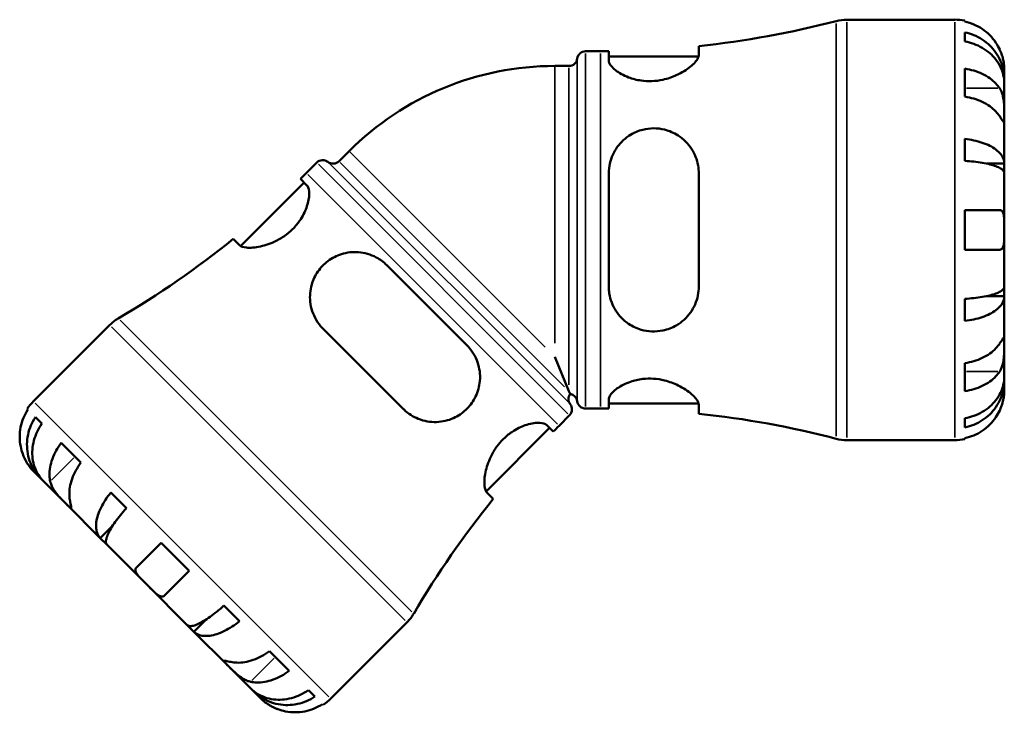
# Model space of a CAD drawing. Header units: millimetres. Extents: x -171 to 957, y -268 to 712.
# Tile 7 of 12: x 304 to 545, y 212 to 382. Entities that reach past the tile are written whole.
import ezdxf

# ---------------------------------------------------------------- set-up
doc = ezdxf.new("R2010")
doc.units = ezdxf.units.MM
doc.layers.add('Visible (ANSI)', color=7, linetype='Continuous', lineweight=50)
doc.layers.add('Visible Narrow (ANSI)', color=7, linetype='Continuous', lineweight=35)

msp = doc.modelspace()

# ---------------------------------------------------------------- linework, layer by layer
at = {"layer": 'Visible (ANSI)'}
for p, q in [((506.66, 381.62), (533.1, 381.62)), ((535.53, 381.38), (535.53, 381.15)), ((535.53, 378.52), (535.53, 376.28)), ((442.67, 373.9), (446.31, 373.9)), ((448.33, 373.91), (448.33, 371.66)), ((470.38, 372.98), (470.38, 375.17)), ((448.33, 372.64), (470.34, 372.64)), ((435.1, 370.29), (438.59, 370.29)), ((535.53, 369.63), (535.53, 362.77)), ((545.23, 366.97), (545.23, 369.5)), ((545.23, 366.97), (545.18, 366.97)), ((545.23, 366), (545.23, 366.97)), ((545.23, 357.97), (545.23, 366)), ((545.23, 346.35), (545.23, 357.97)), ((535.53, 352.41), (535.53, 347.01)), ((384.72, 349.43), (382.26, 346.96)), ((376.82, 346.62), (374.24, 344.05)), ((545.23, 346.35), (540.94, 346.35)), ((545.23, 344.02), (545.23, 346.35)), ((374.4, 341.03), (372.81, 342.63)), ((448.33, 343.98), (448.33, 316.26)), ((470.38, 316.26), (470.38, 343.98)), ((545.23, 330.12), (545.23, 344.02)), ((373.71, 341.73), (358.15, 326.17)), ((535.53, 334.97), (535.53, 325.27)), ((535.53, 334.97), (544.1, 334.97)), ((545.23, 316.23), (545.23, 330.12)), ((356.33, 327.92), (357.87, 326.38)), ((544.1, 325.27), (535.53, 325.27)), ((413.57, 301.87), (393.97, 321.47)), ((545.23, 313.9), (545.23, 316.23)), ((545.23, 313.9), (540.94, 313.9)), ((545.23, 302.28), (545.23, 313.9)), ((535.53, 313.24), (535.53, 307.84)), ((326.11, 306.84), (307.41, 288.14)), ((378.38, 305.88), (397.98, 286.27)), ((545.23, 294.25), (545.23, 302.28)), ((438.59, 290.63), (435.1, 299.05)), ((535.53, 297.47), (535.53, 290.61)), ((545.23, 293.28), (545.18, 293.28)), ((545.23, 293.28), (545.23, 294.25)), ((545.23, 290.75), (545.23, 293.28)), ((438.59, 290.63), (438.88, 289.93)), ((448.33, 288.59), (448.33, 286.34)), ((448.33, 287.61), (470.34, 287.61)), ((470.38, 285.08), (470.38, 287.27)), ((306.03, 286.09), (305.87, 286.25)), ((438.72, 284.71), (436.15, 282.14)), ((442.67, 286.35), (446.31, 286.35)), ((309.47, 282.65), (307.89, 284.23)), ((434.73, 280.71), (433.14, 282.3)), ((535.53, 283.97), (535.53, 281.73)), ((433.83, 281.6), (418.27, 266.04)), ((319.03, 273.1), (314.18, 277.95)), ((506.66, 278.62), (533.1, 278.62)), ((535.53, 279.1), (535.53, 278.87)), ((307.41, 270.99), (309.2, 269.2)), ((309.2, 269.2), (309.24, 269.24)), ((309.2, 269.2), (309.89, 268.52)), ((309.89, 268.52), (315.57, 262.84)), ((330.17, 261.95), (326.36, 265.76)), ((418.48, 265.77), (420.03, 264.23)), ((315.57, 262.84), (323.78, 254.62)), ((323.78, 254.62), (326.82, 257.66)), ((323.78, 254.62), (325.43, 252.98)), ((332.62, 247.38), (338.68, 253.44)), ((345.54, 246.58), (338.68, 253.44)), ((325.43, 252.98), (335.25, 243.15)), ((345.54, 246.58), (339.48, 240.52)), ((335.25, 243.15), (345.08, 233.32)), ((357.87, 234.25), (354.05, 238.07)), ((346.73, 231.68), (349.76, 234.71)), ((398.94, 234), (380.24, 215.31)), ((345.08, 233.32), (346.73, 231.68)), ((346.73, 231.68), (354.94, 223.46)), ((370.05, 222.07), (365.2, 226.92)), ((354.94, 223.46), (360.62, 217.78)), ((360.62, 217.78), (361.3, 217.1)), ((361.3, 217.1), (361.34, 217.14)), ((361.3, 217.1), (363.1, 215.31)), ((376.33, 215.79), (374.75, 217.37)), ((378.36, 213.77), (378.19, 213.93))]:
    msp.add_line(p, q, dxfattribs=at)
for centre, radius, start, end in [((446.31, 603.18), 229.28, 276.0254, 284.5893), ((506.66, 371.32), 10.3, 90, 104.5893), ((533.1, 369.5), 12.13, 78.463, 90), ((442.67, 371.84), 2.06, 90, 172.8192), ((446.31, 603.18), 229.28, 270, 270.5042), ((438.59, 372.35), 2.06, 270, 352.8192), ((435.1, 299.05), 71.24, 90, 135), ((378.27, 345.16), 2.06, 52.1808, 135), ((380.8, 348.42), 2.06, 232.1808, 315), ((212.12, 506.17), 229.28, 314.4958, 315), ((212.12, 506.17), 229.28, 300.4107, 308.9746), ((333.39, 299.55), 10.3, 120.4107, 135), ((440.52, 288.7), 2.06, 143.0821, 217.8192), ((438.59, 287.89), 2.06, 7.1808, 81.9179), ((315.99, 279.57), 12.13, 135, 146.537), ((437.27, 286.17), 2.06, 315, 37.8192), ((442.67, 288.41), 2.06, 187.1808, 270), ((446.31, 57.07), 229.28, 89.4958, 90), ((446.31, 57.07), 229.28, 75.4107, 83.9746), ((598.28, 120.01), 229.28, 135, 135.5042), ((506.66, 288.92), 10.3, 255.4107, 270), ((533.1, 290.75), 12.13, 270, 281.537), ((598.28, 120.01), 229.28, 141.0254, 149.5893), ((391.66, 241.29), 10.3, 315, 329.5893), ((371.67, 223.88), 12.13, 303.463, 315)]:
    msp.add_arc(centre, radius, start, end, dxfattribs=at)
for points, knots in [([(544.1, 374.35), (543.84, 374.9), (543.53, 375.46), (542.72, 376.67), (542.2, 377.3), (541.14, 378.37), (540.51, 378.89), (539.15, 379.8), (538.43, 380.18), (537.06, 380.75), (536.3, 380.99), (535.53, 381.15)], [5.914315, 5.914315, 5.914315, 5.914315, 6.08973, 6.08973, 6.31513, 6.31513, 6.53972, 6.53972, 6.764309, 6.764309, 6.982426, 6.982426, 6.982426, 6.982426]), ([(535.53, 378.52), (536.31, 378.36), (537.06, 378.13), (538.43, 377.58), (539.15, 377.22), (540.51, 376.34), (541.14, 375.83), (542.2, 374.8), (542.73, 374.19), (543.63, 372.87), (544.01, 372.16), (544.59, 370.82), (544.83, 370.05), (545.15, 368.49), (545.23, 367.69), (545.23, 366.97)], [0.230035, 0.230035, 0.230035, 0.230035, 0.448338, 0.448338, 0.672896, 0.672896, 0.897454, 0.897454, 1.122627, 1.122627, 1.3478, 1.3478, 1.573806, 1.573806, 1.799811, 1.799811, 1.799811, 1.799811]), ([(545.23, 366), (545.23, 366.65), (545.15, 367.36), (544.83, 368.75), (544.59, 369.43), (544.01, 370.63), (543.63, 371.25), (542.73, 372.43), (542.2, 372.97), (541.14, 373.89), (540.51, 374.34), (539.15, 375.12), (538.43, 375.45), (537.06, 375.94), (536.31, 376.15), (535.53, 376.28)], [5.405432, 5.405432, 5.405432, 5.405432, 5.631438, 5.631438, 5.857444, 5.857444, 6.082617, 6.082617, 6.30779, 6.30779, 6.532348, 6.532348, 6.756906, 6.756906, 6.975209, 6.975209, 6.975209, 6.975209]), ([(545.23, 369.5), (545.23, 369.5), (545.23, 369.57), (545.22, 369.88), (545.21, 370.12), (545.15, 370.74), (545.11, 371.1), (544.96, 371.84), (544.87, 372.21), (544.69, 372.84), (544.6, 373.09), (544.43, 373.57), (544.34, 373.79), (544.2, 374.13), (544.15, 374.24), (544.1, 374.35)], [0, 0, 0, 0, 0.1455897, 0.1455897, 0.3093084, 0.3093084, 0.4583051, 0.4583051, 0.5873511, 0.5873511, 0.6677541, 0.6677541, 0.7399915, 0.7399915, 0.7763225, 0.7763225, 0.7763225, 0.7763225]), ([(470.38, 372.98), (470.38, 372.74), (470.31, 372.48), (469.85, 371.56), (469.22, 370.84), (467.43, 369.38), (466.26, 368.63), (463.88, 367.55), (462.77, 367.17), (460.71, 366.72), (459.81, 366.6), (458, 366.53), (457.12, 366.58), (455.16, 366.86), (454.13, 367.14), (451.94, 367.97), (450.88, 368.57), (449.26, 369.82), (448.71, 370.47), (448.38, 371.26), (448.33, 371.46), (448.33, 371.66)], [-3.942286, -3.942286, -3.942286, -3.942286, -3.707939, -3.707939, -3.199383, -3.199383, -2.684124, -2.684124, -2.311121, -2.311121, -2.035623, -2.035623, -1.765719, -1.765719, -1.414248, -1.414248, -0.931374, -0.931374, -0.439446, -0.439446, -0.254892, -0.254892, -0.254892, -0.254892]), ([(535.53, 369.63), (536.3, 369.52), (537.06, 369.35), (538.43, 368.95), (539.15, 368.68), (540.51, 368.04), (541.14, 367.67), (542.2, 366.92), (542.72, 366.47), (543.53, 365.61), (543.84, 365.21), (544.1, 364.83)], [0.230037, 0.230037, 0.230037, 0.230037, 0.448154, 0.448154, 0.672744, 0.672744, 0.897333, 0.897333, 1.122733, 1.122733, 1.298149, 1.298149, 1.298149, 1.298149]), ([(544.1, 364.83), (544.15, 364.74), (544.2, 364.66), (544.38, 364.34), (544.5, 364.08), (544.72, 363.5), (544.82, 363.18), (545.01, 362.36), (545.08, 361.86), (545.19, 360.73), (545.21, 360.12), (545.23, 358.96), (545.23, 358.42), (545.23, 357.97)], [-0.780901, -0.780901, -0.780901, -0.780901, -0.7424964, -0.7424964, -0.6416801, -0.6416801, -0.533088, -0.533088, -0.3772794, -0.3772794, -0.1925034, -0.1925034, 0, 0, 0, 0]), ([(544.1, 357.97), (543.84, 358.36), (543.53, 358.75), (542.72, 359.61), (542.2, 360.06), (541.14, 360.81), (540.51, 361.18), (539.15, 361.82), (538.43, 362.09), (537.06, 362.49), (536.3, 362.66), (535.53, 362.77)], [5.914315, 5.914315, 5.914315, 5.914315, 6.08973, 6.08973, 6.31513, 6.31513, 6.53972, 6.53972, 6.764309, 6.764309, 6.982426, 6.982426, 6.982426, 6.982426]), ([(545.23, 357.97), (545.23, 357.7), (545.23, 357.46), (545.23, 357.05), (545.22, 356.88), (545.2, 356.61), (545.17, 356.53), (545.06, 356.56), (544.98, 356.65), (544.78, 356.92), (544.68, 357.07), (544.46, 357.41), (544.34, 357.6), (544.17, 357.86), (544.13, 357.91), (544.1, 357.97)], [0, 0, 0, 0, 0.1137566, 0.1137566, 0.235381, 0.235381, 0.394309, 0.394309, 0.5463069, 0.5463069, 0.6520405, 0.6520405, 0.7538182, 0.7538182, 0.779338, 0.779338, 0.779338, 0.779338]), ([(448.33, 343.98), (448.33, 344), (448.33, 344.01), (448.33, 344.83), (448.43, 345.63), (448.93, 347.87), (449.56, 349.25), (451.29, 351.64), (452.39, 352.67), (454.6, 353.99), (455.6, 354.41), (457.52, 354.89), (458.39, 355), (460.21, 355.02), (461.13, 354.9), (463.21, 354.39), (464.32, 353.9), (466.65, 352.4), (467.77, 351.28), (469.41, 348.75), (469.96, 347.36), (470.33, 345.26), (470.38, 344.63), (470.38, 343.98)], [-3.90326, -3.90326, -3.90326, -3.90326, -3.899595, -3.899595, -3.643614, -3.643614, -3.160525, -3.160525, -2.684839, -2.684839, -2.352352, -2.352352, -2.086698, -2.086698, -1.803851, -1.803851, -1.421742, -1.421742, -0.905066, -0.905066, -0.422808, -0.422808, -0.219461, -0.219461, -0.219461, -0.219461]), ([(535.53, 352.41), (536.31, 352.32), (537.06, 352.2), (538.43, 351.92), (539.15, 351.72), (540.51, 351.26), (541.14, 350.99), (542.2, 350.46), (542.73, 350.13), (543.63, 349.44), (544.01, 349.07), (544.59, 348.37), (544.83, 347.97), (545.15, 347.15), (545.23, 346.73), (545.23, 346.35)], [0.230035, 0.230035, 0.230035, 0.230035, 0.448338, 0.448338, 0.672896, 0.672896, 0.897454, 0.897454, 1.122627, 1.122627, 1.3478, 1.3478, 1.573806, 1.573806, 1.799811, 1.799811, 1.799811, 1.799811]), ([(545.23, 344.02), (545.23, 344.21), (545.15, 344.42), (544.83, 344.82), (544.59, 345.02), (544.01, 345.36), (543.63, 345.55), (542.73, 345.89), (542.2, 346.05), (541.14, 346.31), (540.51, 346.44), (539.15, 346.67), (538.43, 346.77), (537.06, 346.91), (536.31, 346.97), (535.53, 347.01)], [5.405432, 5.405432, 5.405432, 5.405432, 5.631438, 5.631438, 5.857444, 5.857444, 6.082617, 6.082617, 6.30779, 6.30779, 6.532348, 6.532348, 6.756906, 6.756906, 6.975209, 6.975209, 6.975209, 6.975209]), ([(374.4, 341.03), (374.44, 341), (374.48, 340.95), (374.84, 340.48), (375, 339.77), (374.95, 338.01), (374.77, 337), (374.07, 334.91), (373.57, 333.83), (372.42, 332.04), (371.87, 331.33), (370.66, 330.05), (370.03, 329.49), (368.54, 328.37), (367.69, 327.85), (365.53, 326.78), (364.23, 326.35), (361.72, 325.79), (360.53, 325.69), (358.8, 325.85), (358.21, 326.05), (357.88, 326.38), (357.88, 326.38), (357.87, 326.38)], [-4.087741, -4.087741, -4.087741, -4.087741, -4.036268, -4.036268, -3.544306, -3.544306, -3.097886, -3.097886, -2.689376, -2.689376, -2.408858, -2.408858, -2.154577, -2.154577, -1.845495, -1.845495, -1.382801, -1.382801, -0.857679, -0.857679, -0.407423, -0.407423, -0.405033, -0.405033, -0.405033, -0.405033]), ([(544.1, 334.97), (544.17, 334.97), (544.23, 334.97), (544.41, 334.93), (544.52, 334.87), (544.72, 334.71), (544.81, 334.59), (545.01, 334.2), (545.08, 333.89), (545.19, 333.07), (545.21, 332.56), (545.23, 331.4), (545.23, 330.76), (545.23, 330.12)], [-0.775077, -0.775077, -0.775077, -0.775077, -0.725604, -0.725604, -0.6359426, -0.6359426, -0.5336564, -0.5336564, -0.3753162, -0.3753162, -0.1921678, -0.1921678, 0, 0, 0, 0]), ([(545.23, 330.12), (545.23, 329.69), (545.23, 329.26), (545.22, 328.37), (545.22, 327.93), (545.17, 327), (545.12, 326.55), (544.96, 325.95), (544.87, 325.75), (544.68, 325.49), (544.58, 325.41), (544.36, 325.3), (544.24, 325.28), (544.11, 325.27), (544.1, 325.27), (544.1, 325.27)], [-3.3753593, -3.3753593, -3.3753593, -3.3753593, -3.2447206, -3.2447206, -3.1008128, -3.1008128, -2.9131852, -2.9131852, -2.7854081, -2.7854081, -2.6909433, -2.6909433, -2.5942729, -2.5942729, -2.5910823, -2.5910823, -2.5910823, -2.5910823]), ([(378.38, 305.88), (378.31, 305.94), (378.25, 306.01), (378.18, 306.08), (377.6, 306.69), (377.1, 307.36), (375.87, 309.45), (375.37, 310.97), (375.06, 313.91), (375.18, 315.33), (375.9, 317.83), (376.4, 318.92), (377.77, 320.9), (378.59, 321.77), (380.57, 323.25), (381.68, 323.81), (384.22, 324.62), (385.63, 324.77), (388.53, 324.55), (390.02, 324.12), (392.32, 322.88), (393.2, 322.24), (393.97, 321.47)], [-0.02961, -0.02961, -0.02961, -0.02961, 0, 0, 0, 0.266886, 0.266886, 0.787523, 0.787523, 1.249846, 1.249846, 1.626022, 1.626022, 1.988476, 1.988476, 2.369674, 2.369674, 2.816374, 2.816374, 3.313181, 3.313181, 3.659442, 3.659442, 3.659442, 3.659442]), ([(470.38, 316.26), (470.38, 315.53), (470.31, 314.8), (469.85, 312.54), (469.22, 311.1), (467.43, 308.6), (466.26, 307.52), (463.88, 306.14), (462.77, 305.71), (460.71, 305.29), (459.81, 305.21), (458, 305.29), (457.12, 305.43), (455.16, 306), (454.13, 306.49), (451.94, 307.97), (450.88, 309.06), (449.26, 311.58), (448.71, 313.02), (448.38, 315.11), (448.33, 315.68), (448.33, 316.26)], [-3.942286, -3.942286, -3.942286, -3.942286, -3.707939, -3.707939, -3.199383, -3.199383, -2.684124, -2.684124, -2.311121, -2.311121, -2.035623, -2.035623, -1.765719, -1.765719, -1.414248, -1.414248, -0.931374, -0.931374, -0.439446, -0.439446, -0.254892, -0.254892, -0.254892, -0.254892]), ([(535.53, 313.24), (536.31, 313.28), (537.06, 313.34), (538.43, 313.48), (539.15, 313.58), (540.51, 313.8), (541.14, 313.94), (542.2, 314.2), (542.73, 314.36), (543.63, 314.7), (544.01, 314.88), (544.59, 315.23), (544.83, 315.43), (545.15, 315.83), (545.23, 316.04), (545.23, 316.23)], [0.230035, 0.230035, 0.230035, 0.230035, 0.448338, 0.448338, 0.672896, 0.672896, 0.897454, 0.897454, 1.122627, 1.122627, 1.3478, 1.3478, 1.573806, 1.573806, 1.799811, 1.799811, 1.799811, 1.799811]), ([(545.23, 313.9), (545.23, 313.52), (545.15, 313.1), (544.83, 312.28), (544.59, 311.88), (544.01, 311.18), (543.63, 310.81), (542.73, 310.11), (542.2, 309.79), (541.14, 309.25), (540.51, 308.99), (539.15, 308.53), (538.43, 308.33), (537.06, 308.05), (536.31, 307.92), (535.53, 307.84)], [5.405432, 5.405432, 5.405432, 5.405432, 5.631438, 5.631438, 5.857444, 5.857444, 6.082617, 6.082617, 6.30779, 6.30779, 6.532348, 6.532348, 6.756906, 6.756906, 6.975209, 6.975209, 6.975209, 6.975209]), ([(413.57, 301.87), (413.78, 301.66), (413.98, 301.44), (415.19, 300.02), (415.93, 298.63), (416.79, 295.69), (416.91, 294.14), (416.53, 291.31), (416.12, 290.03), (414.92, 287.81), (414.21, 286.88), (412.45, 285.21), (411.43, 284.53), (408.99, 283.42), (407.58, 283.1), (404.64, 283), (403.11, 283.26), (400.4, 284.35), (399.21, 285.1), (398.18, 286.08), (398.11, 286.14), (398.05, 286.21), (397.98, 286.27)], [-3.65866, -3.65866, -3.65866, -3.65866, -3.56441, -3.56441, -3.064924, -3.064924, -2.569207, -2.569207, -2.155652, -2.155652, -1.800701, -1.800701, -1.422451, -1.422451, -0.958293, -0.958293, -0.450293, -0.450293, 0, 0, 0, 0.029589, 0.029589, 0.029589, 0.029589]), ([(535.53, 297.47), (536.3, 297.59), (537.06, 297.76), (538.43, 298.16), (539.15, 298.43), (540.51, 299.07), (541.14, 299.44), (542.2, 300.19), (542.72, 300.64), (543.53, 301.5), (543.84, 301.89), (544.1, 302.28)], [0.230037, 0.230037, 0.230037, 0.230037, 0.448154, 0.448154, 0.672744, 0.672744, 0.897333, 0.897333, 1.122733, 1.122733, 1.298149, 1.298149, 1.298149, 1.298149]), ([(544.1, 302.28), (544.15, 302.36), (544.2, 302.44), (544.38, 302.72), (544.5, 302.91), (544.72, 303.23), (544.82, 303.37), (545.01, 303.63), (545.08, 303.71), (545.19, 303.7), (545.21, 303.57), (545.23, 303.09), (545.23, 302.74), (545.23, 302.28)], [-0.780901, -0.780901, -0.780901, -0.780901, -0.7424964, -0.7424964, -0.6416801, -0.6416801, -0.533088, -0.533088, -0.3772794, -0.3772794, -0.1925034, -0.1925034, 0, 0, 0, 0]), ([(545.23, 302.28), (545.23, 302.01), (545.23, 301.72), (545.23, 301.05), (545.22, 300.68), (545.2, 299.78), (545.17, 299.26), (545.06, 298.23), (544.98, 297.73), (544.78, 296.94), (544.68, 296.64), (544.46, 296.08), (544.34, 295.82), (544.17, 295.53), (544.13, 295.48), (544.1, 295.42)], [0, 0, 0, 0, 0.1137566, 0.1137566, 0.235381, 0.235381, 0.394309, 0.394309, 0.5463069, 0.5463069, 0.6520405, 0.6520405, 0.7538182, 0.7538182, 0.779338, 0.779338, 0.779338, 0.779338]), ([(544.1, 295.42), (543.84, 295.03), (543.53, 294.64), (542.72, 293.78), (542.2, 293.33), (541.14, 292.58), (540.51, 292.21), (539.15, 291.57), (538.43, 291.3), (537.06, 290.9), (536.3, 290.73), (535.53, 290.61)], [5.914315, 5.914315, 5.914315, 5.914315, 6.08973, 6.08973, 6.31513, 6.31513, 6.53972, 6.53972, 6.764309, 6.764309, 6.982426, 6.982426, 6.982426, 6.982426]), ([(448.33, 288.59), (448.33, 288.6), (448.33, 288.6), (448.33, 288.87), (448.43, 289.17), (448.93, 290.06), (449.56, 290.7), (451.29, 291.92), (452.39, 292.5), (454.6, 293.24), (455.6, 293.48), (457.52, 293.7), (458.39, 293.72), (460.21, 293.61), (461.13, 293.46), (463.21, 292.94), (464.32, 292.52), (466.65, 291.39), (467.77, 290.63), (469.41, 289.2), (469.96, 288.53), (470.33, 287.7), (470.38, 287.48), (470.38, 287.27)], [-3.90326, -3.90326, -3.90326, -3.90326, -3.899595, -3.899595, -3.643614, -3.643614, -3.160525, -3.160525, -2.684839, -2.684839, -2.352352, -2.352352, -2.086698, -2.086698, -1.803851, -1.803851, -1.421742, -1.421742, -0.905066, -0.905066, -0.422808, -0.422808, -0.219461, -0.219461, -0.219461, -0.219461]), ([(535.53, 283.97), (536.31, 284.1), (537.06, 284.31), (538.43, 284.8), (539.15, 285.13), (540.51, 285.91), (541.14, 286.36), (542.2, 287.28), (542.73, 287.82), (543.63, 288.99), (544.01, 289.62), (544.59, 290.82), (544.83, 291.5), (545.15, 292.89), (545.23, 293.6), (545.23, 294.25)], [0.230035, 0.230035, 0.230035, 0.230035, 0.448338, 0.448338, 0.672896, 0.672896, 0.897454, 0.897454, 1.122627, 1.122627, 1.3478, 1.3478, 1.573806, 1.573806, 1.799811, 1.799811, 1.799811, 1.799811]), ([(545.23, 293.28), (545.23, 292.55), (545.15, 291.76), (544.83, 290.2), (544.59, 289.43), (544.01, 288.09), (543.63, 287.38), (542.73, 286.06), (542.2, 285.45), (541.14, 284.42), (540.51, 283.91), (539.15, 283.03), (538.43, 282.66), (537.06, 282.12), (536.31, 281.88), (535.53, 281.73)], [5.405432, 5.405432, 5.405432, 5.405432, 5.631438, 5.631438, 5.857444, 5.857444, 6.082617, 6.082617, 6.30779, 6.30779, 6.532348, 6.532348, 6.756906, 6.756906, 6.975209, 6.975209, 6.975209, 6.975209]), ([(544.1, 285.9), (544.17, 286.05), (544.23, 286.2), (544.41, 286.64), (544.52, 286.92), (544.72, 287.51), (544.81, 287.82), (545.01, 288.58), (545.08, 289.01), (545.19, 289.8), (545.21, 290.14), (545.23, 290.62), (545.23, 290.75), (545.23, 290.75)], [-0.775077, -0.775077, -0.775077, -0.775077, -0.725604, -0.725604, -0.6359426, -0.6359426, -0.5336564, -0.5336564, -0.3753162, -0.3753162, -0.1921678, -0.1921678, 0, 0, 0, 0]), ([(306.03, 286.09), (305.6, 285.43), (305.23, 284.72), (304.67, 283.36), (304.42, 282.57), (304.11, 280.97), (304.03, 280.15), (304.04, 278.65), (304.11, 277.83), (304.4, 276.41), (304.57, 275.79), (304.78, 275.22)], [0.230037, 0.230037, 0.230037, 0.230037, 0.448154, 0.448154, 0.672744, 0.672744, 0.897333, 0.897333, 1.122733, 1.122733, 1.298149, 1.298149, 1.298149, 1.298149]), ([(535.53, 279.1), (536.3, 279.26), (537.06, 279.5), (538.43, 280.06), (539.15, 280.45), (540.51, 281.35), (541.14, 281.88), (542.2, 282.94), (542.72, 283.58), (543.53, 284.79), (543.84, 285.35), (544.1, 285.9)], [0.230037, 0.230037, 0.230037, 0.230037, 0.448154, 0.448154, 0.672744, 0.672744, 0.897333, 0.897333, 1.122733, 1.122733, 1.298149, 1.298149, 1.298149, 1.298149]), ([(309.2, 269.2), (308.69, 269.72), (308.18, 270.33), (307.3, 271.66), (306.93, 272.37), (306.39, 273.73), (306.16, 274.5), (305.87, 276.08), (305.81, 276.88), (305.83, 278.36), (305.91, 279.16), (306.25, 280.74), (306.5, 281.52), (307.08, 282.87), (307.45, 283.57), (307.89, 284.23)], [5.405432, 5.405432, 5.405432, 5.405432, 5.631438, 5.631438, 5.857444, 5.857444, 6.082617, 6.082617, 6.30779, 6.30779, 6.532348, 6.532348, 6.756906, 6.756906, 6.975209, 6.975209, 6.975209, 6.975209]), ([(309.47, 282.65), (309.02, 282), (308.63, 281.32), (308.01, 280.01), (307.73, 279.26), (307.32, 277.75), (307.2, 276.99), (307.1, 275.59), (307.11, 274.83), (307.3, 273.36), (307.47, 272.65), (307.91, 271.39), (308.22, 270.74), (308.98, 269.53), (309.43, 268.98), (309.89, 268.52)], [0.230035, 0.230035, 0.230035, 0.230035, 0.448338, 0.448338, 0.672896, 0.672896, 0.897454, 0.897454, 1.122627, 1.122627, 1.3478, 1.3478, 1.573806, 1.573806, 1.799811, 1.799811, 1.799811, 1.799811]), ([(418.48, 265.77), (418.46, 265.8), (418.43, 265.83), (418.07, 266.26), (417.89, 266.97), (417.83, 268.83), (417.95, 269.97), (418.54, 272.41), (419, 273.71), (420.1, 275.84), (420.62, 276.66), (421.75, 278.11), (422.32, 278.73), (423.63, 279.93), (424.36, 280.47), (426.18, 281.59), (427.25, 282.06), (429.46, 282.76), (430.56, 282.91), (432.21, 282.83), (432.8, 282.64), (433.14, 282.3)], [-4.122284, -4.122284, -4.122284, -4.122284, -4.085494, -4.085494, -3.595816, -3.595816, -3.10763, -3.10763, -2.646497, -2.646497, -2.346357, -2.346357, -2.092712, -2.092712, -1.805232, -1.805232, -1.394978, -1.394978, -0.890581, -0.890581, -0.436505, -0.436505, -0.436505, -0.436505]), ([(311.52, 268.49), (311.42, 268.94), (311.36, 269.44), (311.33, 270.62), (311.38, 271.31), (311.6, 272.59), (311.78, 273.3), (312.29, 274.71), (312.61, 275.42), (313.29, 276.66), (313.71, 277.32), (314.18, 277.95)], [5.914315, 5.914315, 5.914315, 5.914315, 6.08973, 6.08973, 6.31513, 6.31513, 6.53972, 6.53972, 6.764309, 6.764309, 6.982426, 6.982426, 6.982426, 6.982426]), ([(304.78, 275.22), (304.85, 275.04), (304.92, 274.87), (305.09, 274.45), (305.19, 274.22), (305.44, 273.73), (305.57, 273.47), (305.95, 272.81), (306.2, 272.45), (306.68, 271.79), (306.92, 271.52), (307.27, 271.13), (307.39, 271.02), (307.41, 270.99), (307.41, 270.99), (307.41, 270.99)], [-2.1656873, -2.1656873, -2.1656873, -2.1656873, -2.1167481, -2.1167481, -2.0499074, -2.0499074, -1.9694174, -1.9694174, -1.8338345, -1.8338345, -1.6768084, -1.6768084, -1.5095903, -1.5095903, -1.4894061, -1.4894061, -1.4894061, -1.4894061]), ([(319.03, 273.1), (318.56, 272.47), (318.14, 271.81), (317.46, 270.57), (317.14, 269.86), (316.63, 268.45), (316.45, 267.74), (316.23, 266.46), (316.18, 265.77), (316.21, 264.59), (316.27, 264.09), (316.37, 263.64)], [0.230037, 0.230037, 0.230037, 0.230037, 0.448154, 0.448154, 0.672744, 0.672744, 0.897333, 0.897333, 1.122733, 1.122733, 1.298149, 1.298149, 1.298149, 1.298149]), ([(315.57, 262.84), (315.55, 262.86), (315.53, 262.88), (315.2, 263.2), (314.84, 263.56), (314.11, 264.32), (313.74, 264.71), (313.04, 265.54), (312.7, 265.98), (312.21, 266.74), (312.04, 267.05), (311.76, 267.67), (311.65, 267.96), (311.55, 268.33), (311.53, 268.41), (311.52, 268.49)], [-1.5109394, -1.5109394, -1.5109394, -1.5109394, -1.4999627, -1.4999627, -1.3394699, -1.3394699, -1.1922041, -1.1922041, -1.0434869, -1.0434869, -0.9386187, -0.9386187, -0.8376833, -0.8376833, -0.8091557, -0.8091557, -0.8091557, -0.8091557]), ([(323.78, 254.62), (323.51, 254.89), (323.27, 255.24), (322.92, 256.04), (322.81, 256.5), (322.71, 257.41), (322.72, 257.94), (322.87, 259.07), (323.02, 259.67), (323.39, 260.8), (323.64, 261.43), (324.28, 262.72), (324.65, 263.37), (325.41, 264.53), (325.87, 265.16), (326.36, 265.76)], [5.405432, 5.405432, 5.405432, 5.405432, 5.631438, 5.631438, 5.857444, 5.857444, 6.082617, 6.082617, 6.30779, 6.30779, 6.532348, 6.532348, 6.756906, 6.756906, 6.975209, 6.975209, 6.975209, 6.975209]), ([(316.37, 263.64), (316.38, 263.57), (316.4, 263.5), (316.47, 263.17), (316.52, 262.93), (316.6, 262.5), (316.64, 262.33), (316.68, 262.02), (316.68, 261.92), (316.58, 261.87), (316.47, 261.95), (316.11, 262.29), (315.87, 262.53), (315.57, 262.84)], [-2.2114404, -2.2114404, -2.2114404, -2.2114404, -2.1867165, -2.1867165, -2.0858178, -2.0858178, -1.9819353, -1.9819353, -1.8417333, -1.8417333, -1.6746583, -1.6746583, -1.5109394, -1.5109394, -1.5109394, -1.5109394]), ([(330.17, 261.95), (329.65, 261.37), (329.16, 260.79), (328.29, 259.73), (327.85, 259.15), (327.05, 258.03), (326.7, 257.49), (326.14, 256.55), (325.88, 256.07), (325.48, 255.18), (325.34, 254.78), (325.18, 254.13), (325.14, 253.82), (325.2, 253.31), (325.29, 253.11), (325.43, 252.98)], [0.230035, 0.230035, 0.230035, 0.230035, 0.448338, 0.448338, 0.672896, 0.672896, 0.897454, 0.897454, 1.122627, 1.122627, 1.3478, 1.3478, 1.573806, 1.573806, 1.799811, 1.799811, 1.799811, 1.799811]), ([(335.25, 243.15), (334.89, 243.52), (334.52, 243.88), (333.8, 244.61), (333.46, 244.97), (332.88, 245.65), (332.65, 245.97), (332.42, 246.47), (332.38, 246.65), (332.38, 246.98), (332.43, 247.13), (332.55, 247.3), (332.59, 247.34), (332.62, 247.38)], [-1.4900671, -1.4900671, -1.4900671, -1.4900671, -1.3535042, -1.3535042, -1.2067252, -1.2067252, -1.0527651, -1.0527651, -0.943336, -0.943336, -0.8383125, -0.8383125, -0.8031889, -0.8031889, -0.8031889, -0.8031889]), ([(339.48, 240.52), (339.37, 240.41), (339.25, 240.33), (338.95, 240.26), (338.79, 240.27), (338.38, 240.39), (338.13, 240.52), (337.52, 240.96), (337.15, 241.29), (336.33, 242.07), (335.89, 242.52), (335.38, 243.03), (335.31, 243.09), (335.25, 243.15)], [-2.166138, -2.166138, -2.166138, -2.166138, -2.0691529, -2.0691529, -1.9678259, -1.9678259, -1.840275, -1.840275, -1.6799778, -1.6799778, -1.5125856, -1.5125856, -1.4900671, -1.4900671, -1.4900671, -1.4900671]), ([(345.08, 233.32), (345.21, 233.19), (345.41, 233.1), (345.92, 233.04), (346.24, 233.07), (346.89, 233.23), (347.29, 233.37), (348.17, 233.77), (348.65, 234.03), (349.59, 234.59), (350.13, 234.95), (351.25, 235.74), (351.83, 236.19), (352.89, 237.05), (353.47, 237.55), (354.05, 238.07)], [-1.799811, -1.799811, -1.799811, -1.799811, -1.573806, -1.573806, -1.3478, -1.3478, -1.122627, -1.122627, -0.897454, -0.897454, -0.672896, -0.672896, -0.448338, -0.448338, -0.230035, -0.230035, -0.230035, -0.230035]), ([(357.87, 234.25), (357.26, 233.76), (356.64, 233.31), (355.47, 232.55), (354.82, 232.17), (353.54, 231.54), (352.9, 231.28), (351.77, 230.92), (351.17, 230.77), (350.04, 230.62), (349.51, 230.61), (348.61, 230.7), (348.15, 230.81), (347.34, 231.16), (347, 231.41), (346.73, 231.68)], [0.230035, 0.230035, 0.230035, 0.230035, 0.448338, 0.448338, 0.672896, 0.672896, 0.897454, 0.897454, 1.122627, 1.122627, 1.3478, 1.3478, 1.573806, 1.573806, 1.799811, 1.799811, 1.799811, 1.799811]), ([(355.74, 224.26), (356.2, 224.17), (356.7, 224.11), (357.87, 224.07), (358.56, 224.13), (359.84, 224.35), (360.55, 224.53), (361.96, 225.03), (362.67, 225.35), (363.92, 226.04), (364.57, 226.45), (365.2, 226.92)], [5.914315, 5.914315, 5.914315, 5.914315, 6.089731, 6.089731, 6.31513, 6.31513, 6.53972, 6.53972, 6.764309, 6.764309, 6.982426, 6.982426, 6.982426, 6.982426]), ([(354.94, 223.46), (354.92, 223.48), (354.9, 223.5), (354.59, 223.81), (354.36, 224.04), (354.06, 224.36), (353.99, 224.46), (354.01, 224.57), (354.1, 224.58), (354.42, 224.53), (354.59, 224.5), (355.01, 224.42), (355.24, 224.37), (355.59, 224.3), (355.66, 224.28), (355.74, 224.26)], [1.504202, 1.504202, 1.504202, 1.504202, 1.5151787, 1.5151787, 1.6756715, 1.6756715, 1.8229373, 1.8229373, 1.9716544, 1.9716544, 2.0765226, 2.0765226, 2.177458, 2.177458, 2.2059856, 2.2059856, 2.2059856, 2.2059856]), ([(360.59, 219.41), (360.52, 219.43), (360.45, 219.44), (360.1, 219.54), (359.8, 219.64), (359.19, 219.92), (358.87, 220.09), (358.14, 220.56), (357.73, 220.87), (356.85, 221.6), (356.41, 222.02), (355.6, 222.8), (355.24, 223.16), (354.94, 223.46)], [0.803701, 0.803701, 0.803701, 0.803701, 0.8284248, 0.8284248, 0.9293235, 0.9293235, 1.033206, 1.033206, 1.1734081, 1.1734081, 1.340483, 1.340483, 1.504202, 1.504202, 1.504202, 1.504202]), ([(370.05, 222.07), (369.42, 221.6), (368.77, 221.19), (367.52, 220.5), (366.81, 220.18), (365.4, 219.68), (364.69, 219.5), (363.41, 219.28), (362.72, 219.22), (361.55, 219.26), (361.05, 219.32), (360.59, 219.41)], [0.230037, 0.230037, 0.230037, 0.230037, 0.448154, 0.448154, 0.672744, 0.672744, 0.897333, 0.897333, 1.122733, 1.122733, 1.298149, 1.298149, 1.298149, 1.298149]), ([(360.62, 217.78), (361.08, 217.32), (361.64, 216.87), (362.84, 216.12), (363.5, 215.81), (364.75, 215.37), (365.46, 215.19), (366.94, 215.01), (367.69, 214.99), (369.09, 215.1), (369.86, 215.22), (371.37, 215.63), (372.11, 215.91), (373.42, 216.53), (374.11, 216.92), (374.75, 217.37)], [5.405432, 5.405432, 5.405432, 5.405432, 5.631438, 5.631438, 5.857444, 5.857444, 6.082617, 6.082617, 6.30779, 6.30779, 6.532348, 6.532348, 6.756906, 6.756906, 6.975209, 6.975209, 6.975209, 6.975209]), ([(376.33, 215.79), (375.67, 215.35), (374.97, 214.98), (373.62, 214.4), (372.85, 214.15), (371.27, 213.81), (370.46, 213.72), (368.99, 213.7), (368.18, 213.76), (366.61, 214.05), (365.84, 214.28), (364.48, 214.83), (363.77, 215.2), (362.44, 216.07), (361.82, 216.58), (361.3, 217.1)], [0.230035, 0.230035, 0.230035, 0.230035, 0.448338, 0.448338, 0.672896, 0.672896, 0.897454, 0.897454, 1.122627, 1.122627, 1.3478, 1.3478, 1.573806, 1.573806, 1.799811, 1.799811, 1.799811, 1.799811]), ([(363.1, 215.31), (363.1, 215.31), (363.1, 215.31), (363.1, 215.31), (363.18, 215.23), (363.47, 214.95), (363.68, 214.76), (364.26, 214.3), (364.66, 214.01), (365.39, 213.57), (365.66, 213.42), (366.15, 213.17), (366.37, 213.07), (366.83, 212.87), (367.07, 212.77), (367.31, 212.68), (367.32, 212.68), (367.33, 212.68)], [-1.5099655, -1.5099655, -1.5099655, -1.5099655, -1.5078617, -1.5078617, -1.3481636, -1.3481636, -1.2040209, -1.2040209, -1.0363811, -1.0363811, -0.9464142, -0.9464142, -0.8799137, -0.8799137, -0.8111892, -0.8111892, -0.8091064, -0.8091064, -0.8091064, -0.8091064]), ([(367.33, 212.68), (367.89, 212.47), (368.51, 212.29), (369.94, 212.01), (370.76, 211.93), (372.26, 211.93), (373.08, 212), (374.68, 212.32), (375.46, 212.56), (376.83, 213.13), (377.53, 213.49), (378.19, 213.93)], [5.914315, 5.914315, 5.914315, 5.914315, 6.089731, 6.089731, 6.31513, 6.31513, 6.53972, 6.53972, 6.764309, 6.764309, 6.982426, 6.982426, 6.982426, 6.982426])]:
    msp.add_open_spline(points, degree=3, knots=knots, dxfattribs=at)
at = {"layer": 'Visible Narrow (ANSI)'}
for p, q in [((504.07, 279.59), (504.07, 380.66)), ((506.66, 380.99), (506.66, 279.26)), ((533.1, 279.26), (533.1, 380.99)), ((440.63, 371.58), (440.63, 288.67)), ((442.67, 373.36), (442.67, 286.89)), ((446.31, 286.89), (446.31, 373.36)), ((435.1, 302.41), (435.1, 369.99)), ((438.59, 292.15), (438.59, 369.86)), ((543.67, 364.83), (535.96, 364.83)), ((384.94, 349.21), (432.73, 301.42)), ((438.34, 285.09), (377.2, 346.24)), ((438.53, 287.8), (379.9, 346.43)), ((382.57, 346.65), (437.52, 291.7)), ((374.62, 343.67), (435.77, 282.52)), ((398.49, 234.45), (326.56, 306.39)), ((328.62, 307.99), (400.1, 236.52)), ((543.67, 295.42), (535.96, 295.42)), ((307.86, 287.69), (379.8, 215.76)), ((311.82, 268.79), (317.27, 274.24)), ((360.89, 219.72), (366.35, 225.17))]:
    msp.add_line(p, q, dxfattribs=at)

doc.saveas('drawing.dxf')
